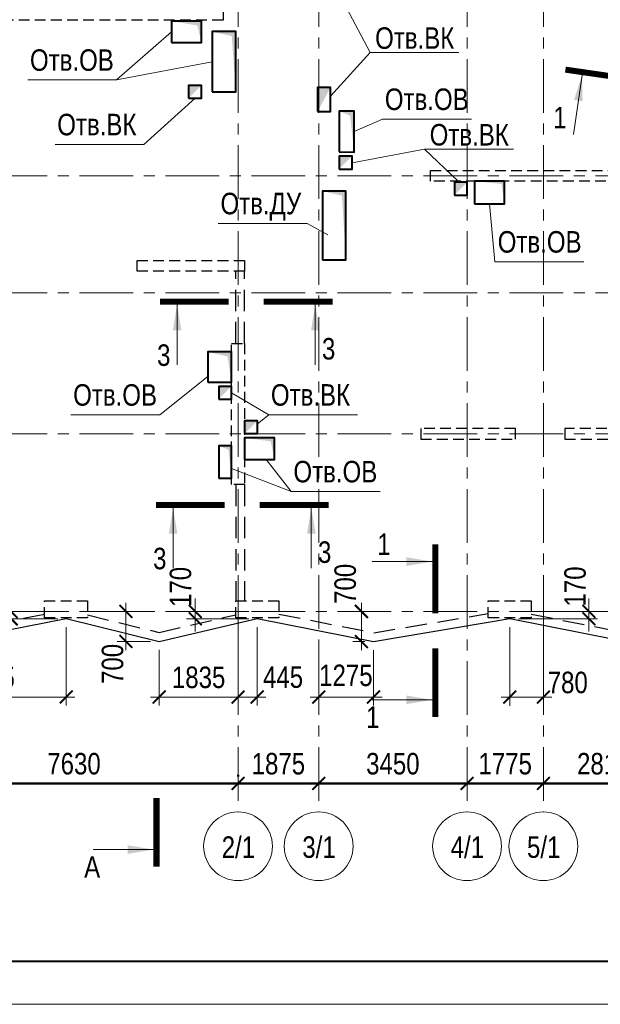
# Model space of a CAD drawing. Header units: inches. Extents: x -7207481 to -7082011, y 6155852 to 6369793.
# Tile 3 of 24: x -7148465 to -7134963, y 6221814 to 6244714. Entities that reach past the tile are written whole.
import ezdxf
from ezdxf.enums import TextEntityAlignment as Align

# ---------------------------------------------------------------- set-up
doc = ezdxf.new("R2010")
doc.units = ezdxf.units.IN
doc.header["$LTSCALE"] = 1000
doc.header["$MEASUREMENT"] = 0
doc.linetypes.add('CENTER', pattern=[2, 1.25, -0.25, 0.25, -0.25])
doc.linetypes.add('HIDDEN', pattern=[0.375, 0.25, -0.125])
for name, color, linetype, lineweight in [('изм-10-06', 6, 'Continuous', 50), ('СК-040-С(тены)', 12, 'HIDDEN', 25), ('СК-043-С-ПИЛОНЫ', 5, 'HIDDEN', 25), ('СК-050-П(литы перекрытия)', 3, 'Continuous', 30), ('СК-051-1-П-ОТВЕРСТИЯ ОВ ДУ', 5, 'Continuous', 40), ('СК-051-2-П-ОТВЕРСТИЯ ВК', 1, 'Continuous', 40), ('СК-052-П-БАЛКИ', 1, 'HIDDEN', 30), ('СК-100-О(си)', 7, 'CENTER', 15), ('СК-110-О-РАЗМЕРЫ', 7, 'Continuous', 15), ('СК-200-Р(амка)', 7, 'Continuous', 40), ('СК-210-Р-РАМКА ЛИНИИ ТОНКИЕ', 7, 'Continuous', 15), ('СК-300-Р(азмеры)_ПЛИТЫ', 7, 'Continuous', 20), ('СК-400-Т(екст)', 7, 'Continuous', 20), ('СК-500-С(ечения)', 5, 'Continuous', 40)]:
    doc.layers.add(name, color=color, linetype=linetype, lineweight=lineweight)
doc.styles.add('ARIAL_annotative', font='arial.ttf', dxfattribs={"width": 0.8, "height": 2.5})
doc.styles.add('RUSS', font='arial.ttf', dxfattribs={"width": 0.8})
doc.dimstyles.new('100-200', dxfattribs={"dimscale": 0, "dimtxt": 500, "dimasz": 300, "dimexe": 200, "dimexo": 200, "dimgap": 200, "dimtad": 1, "dimdec": 0, "dimzin": 0, "dimdsep": 46, "dimtxsty": 'RUSS', "dimblk": 'ARCHTICK', "dimcen": 0.096, "dimdle": 200, "dimclrd": 7, "dimclre": 7, "dimclrt": 256, "dimadec": 0, "dimazin": 0, "dimtfac": 1, "dimtdec": 0, "dimtmove": 2, "dimatfit": 3, "dimldrblk": 'OBLIQUE', "dimfxl": 1, "dimtolj": 1, "dimtzin": 0, "dimarcsym": 0})

# ---------------------------------------------------------------- blocks, each defined once
blk = doc.blocks.new('Сечение')
at = {"layer": 'СК-500-С(ечения)', "linetype": 'Continuous', "lineweight": 15, "ltscale": 100}
blk.add_line((-200, -35), (-200, -735), dxfattribs=at)
at = {"layer": 'СК-500-С(ечения)', "linetype": 'Continuous', "ltscale": 100, "const_width": 70}
blk.add_lwpolyline([(-400, 0), (400, 0)], dxfattribs=at)
at = {"layer": 'СК-500-С(ечения)', "linetype": 'Continuous', "ltscale": 100}
blk.add_solid([(-200, -35), (-250, -335), (-150, -335)], dxfattribs=at)
blk = doc.blocks.new('*U12')
at = {"layer": 'СК-400-Т(екст)', "ltscale": 100, "yscale": 0.01, "zscale": 0.01}
for p, xscale, rotation in [((0, -4), 0.01, 270.0000000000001), ((0, -20.33), -0.01, 270)]:
    blk.add_blockref('Сечение', p, dxfattribs=dict(at, xscale=xscale, rotation=rotation))
at = {"layer": 'СК-500-С(ечения)', "color": 0, "ltscale": 100, "style": 'ARIAL_annotative', "text_generation_flag": 2, "width": 0.8}
blk.add_attdef('НОМЕР_СЕЧЕНИЯ_1_1(НОМЕР_ЛИСТА)', text='', height=2.5, rotation=360, dxfattribs=at).set_placement((-6.74, -1.23), align=Align.RIGHT)
at = {"layer": 'СК-500-С(ечения)', "color": 0, "ltscale": 100, "style": 'ARIAL_annotative', "width": 0.8}
blk.add_attdef('НОМЕР_СЕЧЕНИЯ_2_1(НОМЕР_ЛИСТА)', text='', height=2.5, rotation=270, dxfattribs=at).set_placement((-7.48, -23.11), align=Align.BOTTOM_LEFT)
blk = doc.blocks.new('*U13')
at = {"layer": 'СК-400-Т(екст)', "ltscale": 100, "yscale": 0.01, "zscale": 0.01}
for p, xscale, rotation in [((0, -4), 0.01, 270.0000000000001), ((0, -16.07), -0.01, 270)]:
    blk.add_blockref('Сечение', p, dxfattribs=dict(at, xscale=xscale, rotation=rotation))
at = {"layer": 'СК-500-С(ечения)', "color": 0, "ltscale": 100, "style": 'ARIAL_annotative', "width": 0.8}
blk.add_attdef('НОМЕР_СЕЧЕНИЯ_1_1(НОМЕР_ЛИСТА)', text='', height=2.5, rotation=270, dxfattribs=at).set_placement((-6.74, -1.23), align=Align.RIGHT)
blk.add_attdef('НОМЕР_СЕЧЕНИЯ_2_1(НОМЕР_ЛИСТА)', text='', height=2.5, rotation=270, dxfattribs=at).set_placement((-7.48, -18.85), align=Align.BOTTOM_LEFT)
blk = doc.blocks.new('*U157')
at = {"layer": 'СК-400-Т(екст)', "ltscale": 100, "xscale": -0.01, "yscale": 0.01, "zscale": 0.01, "rotation": 270}
blk.add_blockref('Сечение', (0, -261.73), dxfattribs=at)
at = {"layer": 'СК-500-С(ечения)', "color": 0, "ltscale": 100, "style": 'ARIAL_annotative', "width": 0.8}
blk.add_attdef('НОМЕР_СЕЧЕНИЯ_1_1(НОМЕР_ЛИСТА)', text='', height=2.5, rotation=270, dxfattribs=at).set_placement((-6.74, -1.23), align=Align.RIGHT)
blk.add_attdef('НОМЕР_СЕЧЕНИЯ_2_1(НОМЕР_ЛИСТА)', text='', height=2.5, rotation=270, dxfattribs=at).set_placement((-7.48, -264.51), align=Align.BOTTOM_LEFT)
blk = doc.blocks.new('*U14')
at = {"layer": 'СК-400-Т(екст)', "ltscale": 100, "yscale": 0.01, "zscale": 0.01, "rotation": 270.0000614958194}
for p, xscale in [((0, -4), 0.01), ((0, -16.07), -0.01)]:
    blk.add_blockref('Сечение', p, dxfattribs=dict(at, xscale=xscale))
at = {"layer": 'СК-500-С(ечения)', "color": 0, "ltscale": 100, "style": 'ARIAL_annotative', "width": 0.8}
blk.add_attdef('НОМЕР_СЕЧЕНИЯ_1_1(НОМЕР_ЛИСТА)', text='', height=2.5, rotation=270.0001, dxfattribs=at).set_placement((-6.74, -1.23), align=Align.RIGHT)
blk.add_attdef('НОМЕР_СЕЧЕНИЯ_2_1(НОМЕР_ЛИСТА)', text='', height=2.5, rotation=270.0001, dxfattribs=at).set_placement((-7.48, -18.85), align=Align.BOTTOM_LEFT)
blk = doc.blocks.new('_ArchTick')
at = {"color": 0, "linetype": 'ByBlock', "const_width": 0.15}
blk.add_lwpolyline([(-0.5, -0.5), (0.5, 0.5)], dxfattribs=at)
blk = doc.blocks.new('*D55')
at = {"layer": 'Defpoints', "color": 0, "transparency": 16777216}
for p in [(14730, -4000), (14730, -4000), (17540, -4000)]:
    blk.add_point(p, dxfattribs=at)
at = {"layer": 'СК-110-О-РАЗМЕРЫ', "color": 7, "lineweight": -2, "transparency": 16777216}
blk.add_line((17740, -4000), (14530, -4000), dxfattribs=at)
at = {"layer": 'СК-110-О-РАЗМЕРЫ', "color": 7, "lineweight": -2, "transparency": 16777216, "xscale": 300, "yscale": 300, "zscale": 300, "rotation": 180}
blk.add_blockref('_ArchTick', (14730, -4000), dxfattribs=at)
at = {"layer": 'СК-110-О-РАЗМЕРЫ', "color": 7, "lineweight": -2, "transparency": 16777216, "xscale": 300, "yscale": 300, "zscale": 300}
blk.add_blockref('_ArchTick', (17540, -4000), dxfattribs=at)
at = {"layer": 'СК-110-О-РАЗМЕРЫ', "transparency": 16777216, "insert": (16135, -3545), "char_height": 500, "attachment_point": 5, "style": 'RUSS'}
blk.add_mtext('\\A1;2810', dxfattribs=at)
blk = doc.blocks.new('_Oblique')
at = {"color": 0, "linetype": 'ByBlock', "lineweight": -2}
blk.add_line((-0.5, -0.5), (0.5, 0.5), dxfattribs=at)
blk = doc.blocks.new('*D56')
at = {"layer": 'Defpoints', "color": 0, "transparency": 16777216}
for p in [(12955, -4000), (12955, -4000), (14730, -4000)]:
    blk.add_point(p, dxfattribs=at)
at = {"layer": 'СК-110-О-РАЗМЕРЫ', "color": 7, "lineweight": -2, "transparency": 16777216}
blk.add_line((14930, -4000), (12755, -4000), dxfattribs=at)
at = {"layer": 'СК-110-О-РАЗМЕРЫ', "color": 7, "lineweight": -2, "transparency": 16777216, "xscale": 300, "yscale": 300, "zscale": 300, "rotation": 180}
blk.add_blockref('_ArchTick', (12955, -4000), dxfattribs=at)
at = {"layer": 'СК-110-О-РАЗМЕРЫ', "color": 7, "lineweight": -2, "transparency": 16777216, "xscale": 300, "yscale": 300, "zscale": 300}
blk.add_blockref('_ArchTick', (14730, -4000), dxfattribs=at)
at = {"layer": 'СК-110-О-РАЗМЕРЫ', "transparency": 16777216, "insert": (13843, -3545), "char_height": 500, "attachment_point": 5, "style": 'RUSS'}
blk.add_mtext('\\A1;1775', dxfattribs=at)
blk = doc.blocks.new('*D57')
at = {"layer": 'Defpoints', "color": 0, "transparency": 16777216}
for p in [(9505, -4000), (9505, -4000), (12955, -4000)]:
    blk.add_point(p, dxfattribs=at)
at = {"layer": 'СК-110-О-РАЗМЕРЫ', "color": 7, "lineweight": -2, "transparency": 16777216}
blk.add_line((13155, -4000), (9305, -4000), dxfattribs=at)
at = {"layer": 'СК-110-О-РАЗМЕРЫ', "color": 7, "lineweight": -2, "transparency": 16777216, "xscale": 300, "yscale": 300, "zscale": 300, "rotation": 180}
blk.add_blockref('_ArchTick', (9505, -4000), dxfattribs=at)
at = {"layer": 'СК-110-О-РАЗМЕРЫ', "color": 7, "lineweight": -2, "transparency": 16777216, "xscale": 300, "yscale": 300, "zscale": 300}
blk.add_blockref('_ArchTick', (12955, -4000), dxfattribs=at)
at = {"layer": 'СК-110-О-РАЗМЕРЫ', "transparency": 16777216, "insert": (11230, -3545), "char_height": 500, "attachment_point": 5, "style": 'RUSS'}
blk.add_mtext('\\A1;3450', dxfattribs=at)
blk = doc.blocks.new('*D58')
at = {"layer": 'Defpoints', "color": 0, "transparency": 16777216}
for p in [(0, -4000), (0, -4000), (7630, -4039)]:
    blk.add_point(p, dxfattribs=at)
at = {"layer": 'СК-110-О-РАЗМЕРЫ', "color": 7, "lineweight": -2, "transparency": 16777216}
for p, q in [((7630, -3839), (7630, -3800)), ((7830, -4000), (-200, -4000)), ((0, -4200), (0, -4200))]:
    blk.add_line(p, q, dxfattribs=at)
at = {"layer": 'СК-110-О-РАЗМЕРЫ', "color": 7, "lineweight": -2, "transparency": 16777216, "xscale": 300, "yscale": 300, "zscale": 300, "rotation": 180}
blk.add_blockref('_ArchTick', (0, -4000), dxfattribs=at)
at = {"layer": 'СК-110-О-РАЗМЕРЫ', "color": 7, "lineweight": -2, "transparency": 16777216, "xscale": 300, "yscale": 300, "zscale": 300}
blk.add_blockref('_ArchTick', (7630, -4000), dxfattribs=at)
at = {"layer": 'СК-110-О-РАЗМЕРЫ', "transparency": 16777216, "insert": (3815, -3545), "char_height": 500, "attachment_point": 5, "style": 'RUSS'}
blk.add_mtext('\\A1;7630', dxfattribs=at)
blk = doc.blocks.new('*D59')
at = {"layer": 'Defpoints', "color": 0, "transparency": 16777216}
for p in [(7630, -4000), (7630, -4000), (9505, -4000)]:
    blk.add_point(p, dxfattribs=at)
at = {"layer": 'СК-110-О-РАЗМЕРЫ', "color": 7, "lineweight": -2, "transparency": 16777216}
for p, q in [((9505, -3800), (9505, -3800)), ((9705, -4000), (7430, -4000)), ((7630, -4200), (7630, -4200))]:
    blk.add_line(p, q, dxfattribs=at)
at = {"layer": 'СК-110-О-РАЗМЕРЫ', "color": 7, "lineweight": -2, "transparency": 16777216, "xscale": 300, "yscale": 300, "zscale": 300, "rotation": 180}
blk.add_blockref('_ArchTick', (7630, -4000), dxfattribs=at)
at = {"layer": 'СК-110-О-РАЗМЕРЫ', "color": 7, "lineweight": -2, "transparency": 16777216, "xscale": 300, "yscale": 300, "zscale": 300}
blk.add_blockref('_ArchTick', (9505, -4000), dxfattribs=at)
at = {"layer": 'СК-110-О-РАЗМЕРЫ', "transparency": 16777216, "insert": (8568, -3545), "char_height": 500, "attachment_point": 5, "style": 'RUSS'}
blk.add_mtext('\\A1;1875', dxfattribs=at)
blk = doc.blocks.new('*D196')
at = {"layer": 'Defpoints', "color": 0, "transparency": 16777216}
for p in [(13950, -168), (14730, -168), (14730, -1992)]:
    blk.add_point(p, dxfattribs=at)
at = {"layer": 'СК-300-Р(азмеры)_ПЛИТЫ', "color": 7, "lineweight": -2, "transparency": 16777216}
for p, q in [((13950, -368), (13950, -2192)), ((14730, -368), (14730, -2192)), ((13750, -1992), (14930, -1992))]:
    blk.add_line(p, q, dxfattribs=at)
at = {"layer": 'СК-300-Р(азмеры)_ПЛИТЫ', "color": 7, "lineweight": -2, "transparency": 16777216, "xscale": 300, "yscale": 300, "zscale": 300, "rotation": 180}
blk.add_blockref('_ArchTick', (13950, -1992), dxfattribs=at)
at = {"layer": 'СК-300-Р(азмеры)_ПЛИТЫ', "color": 7, "lineweight": -2, "transparency": 16777216, "xscale": 300, "yscale": 300, "zscale": 300}
blk.add_blockref('_ArchTick', (14730, -1992), dxfattribs=at)
at = {"layer": 'СК-300-Р(азмеры)_ПЛИТЫ', "transparency": 16777216, "insert": (15297, -1656), "char_height": 500, "attachment_point": 5, "style": 'RUSS'}
blk.add_mtext('\\A1;780', dxfattribs=at)
blk = doc.blocks.new('*D197')
at = {"layer": 'Defpoints', "color": 0, "transparency": 16777216}
for p in [(13952, 0), (13954, -170), (15791, 0)]:
    blk.add_point(p, dxfattribs=at)
at = {"layer": 'СК-300-Р(азмеры)_ПЛИТЫ', "color": 7, "lineweight": -2, "transparency": 16777216}
for p, q in [((15791, 0), (15791, 300)), ((14152, 0), (15991, 0)), ((14154, -170), (15991, -170)), ((15791, -170), (15791, 0)), ((15791, -170), (15791, -470))]:
    blk.add_line(p, q, dxfattribs=at)
at = {"layer": 'СК-300-Р(азмеры)_ПЛИТЫ', "color": 7, "lineweight": -2, "transparency": 16777216, "xscale": 300, "yscale": 300, "zscale": 300}
for p, rotation in [((15791, 0), 270), ((15791, -170), 90)]:
    blk.add_blockref('_ArchTick', p, dxfattribs=dict(at, rotation=rotation))
at = {"layer": 'СК-300-Р(азмеры)_ПЛИТЫ', "transparency": 16777216, "insert": (15470, 580), "char_height": 500, "attachment_point": 5, "rotation": 90, "style": 'RUSS'}
blk.add_mtext('\\A1;170', dxfattribs=at)
blk = doc.blocks.new('*D198')
at = {"layer": 'Defpoints', "color": 0, "transparency": 16777216}
for p in [(9505, -698), (10780, -698), (9505, -1991)]:
    blk.add_point(p, dxfattribs=at)
at = {"layer": 'СК-300-Р(азмеры)_ПЛИТЫ', "color": 7, "lineweight": -2, "transparency": 16777216}
for p, q in [((9505, -898), (9505, -2191)), ((10780, -898), (10780, -2191)), ((10980, -1991), (9305, -1991))]:
    blk.add_line(p, q, dxfattribs=at)
at = {"layer": 'СК-300-Р(азмеры)_ПЛИТЫ', "color": 7, "lineweight": -2, "transparency": 16777216, "xscale": 300, "yscale": 300, "zscale": 300, "rotation": 180}
blk.add_blockref('_ArchTick', (9505, -1991), dxfattribs=at)
at = {"layer": 'СК-300-Р(азмеры)_ПЛИТЫ', "color": 7, "lineweight": -2, "transparency": 16777216, "xscale": 300, "yscale": 300, "zscale": 300}
blk.add_blockref('_ArchTick', (10780, -1991), dxfattribs=at)
at = {"layer": 'СК-300-Р(азмеры)_ПЛИТЫ', "transparency": 16777216, "insert": (10138, -1490), "char_height": 500, "attachment_point": 5, "style": 'RUSS'}
blk.add_mtext('\\A1;1275', dxfattribs=at)
blk = doc.blocks.new('*D199')
at = {"layer": 'Defpoints', "color": 0, "transparency": 16777216}
for p in [(10499, 0), (10782, 0), (10782, -700)]:
    blk.add_point(p, dxfattribs=at)
at = {"layer": 'СК-300-Р(азмеры)_ПЛИТЫ', "color": 7, "lineweight": -2, "transparency": 16777216}
for p, q in [((10499, -900), (10499, 200)), ((10582, 0), (10299, 0)), ((10582, -700), (10299, -700))]:
    blk.add_line(p, q, dxfattribs=at)
at = {"layer": 'СК-300-Р(азмеры)_ПЛИТЫ', "color": 7, "lineweight": -2, "transparency": 16777216, "xscale": 300, "yscale": 300, "zscale": 300}
for p, rotation in [((10499, 0), 90), ((10499, -700), 270)]:
    blk.add_blockref('_ArchTick', p, dxfattribs=dict(at, rotation=rotation))
at = {"layer": 'СК-300-Р(азмеры)_ПЛИТЫ', "transparency": 16777216, "insert": (10124, 641), "char_height": 500, "attachment_point": 5, "rotation": 90, "style": 'RUSS'}
blk.add_mtext('\\A1;700', dxfattribs=at)
blk = doc.blocks.new('*D200')
at = {"layer": 'Defpoints', "color": 0, "transparency": 16777216}
for p in [(6634, 0), (8077, 0), (8077, -170)]:
    blk.add_point(p, dxfattribs=at)
at = {"layer": 'СК-300-Р(азмеры)_ПЛИТЫ', "color": 7, "lineweight": -2, "transparency": 16777216}
for p, q in [((6634, 0), (6634, 300)), ((7877, 0), (6434, 0)), ((7877, -170), (6434, -170)), ((6634, -170), (6634, 0)), ((6634, -170), (6634, -470))]:
    blk.add_line(p, q, dxfattribs=at)
at = {"layer": 'СК-300-Р(азмеры)_ПЛИТЫ', "color": 7, "lineweight": -2, "transparency": 16777216, "xscale": 300, "yscale": 300, "zscale": 300}
for p, rotation in [((6634, 0), 270), ((6634, -170), 90)]:
    blk.add_blockref('_ArchTick', p, dxfattribs=dict(at, rotation=rotation))
at = {"layer": 'СК-300-Р(азмеры)_ПЛИТЫ', "transparency": 16777216, "insert": (6294, 569), "char_height": 500, "attachment_point": 5, "rotation": 90, "style": 'RUSS'}
blk.add_mtext('\\A1;170', dxfattribs=at)
blk = doc.blocks.new('*D201')
at = {"layer": 'Defpoints', "color": 0, "transparency": 16777216}
for p in [(7630, -167), (8075, -167), (7630, -1991)]:
    blk.add_point(p, dxfattribs=at)
at = {"layer": 'СК-300-Р(азмеры)_ПЛИТЫ', "color": 7, "lineweight": -2, "transparency": 16777216}
for p, q in [((7630, -367), (7630, -2191)), ((8075, -367), (8075, -2191)), ((8275, -1991), (7430, -1991))]:
    blk.add_line(p, q, dxfattribs=at)
at = {"layer": 'СК-300-Р(азмеры)_ПЛИТЫ', "color": 7, "lineweight": -2, "transparency": 16777216, "xscale": 300, "yscale": 300, "zscale": 300, "rotation": 180}
blk.add_blockref('_ArchTick', (7630, -1991), dxfattribs=at)
at = {"layer": 'СК-300-Р(азмеры)_ПЛИТЫ', "color": 7, "lineweight": -2, "transparency": 16777216, "xscale": 300, "yscale": 300, "zscale": 300}
blk.add_blockref('_ArchTick', (8075, -1991), dxfattribs=at)
at = {"layer": 'СК-300-Р(азмеры)_ПЛИТЫ', "transparency": 16777216, "insert": (8676, -1531), "char_height": 500, "attachment_point": 5, "style": 'RUSS'}
blk.add_mtext('\\A1;445', dxfattribs=at)
blk = doc.blocks.new('*D202')
at = {"layer": 'Defpoints', "color": 0, "transparency": 16777216}
for p in [(7630, 0), (5795, -696), (5795, -1991)]:
    blk.add_point(p, dxfattribs=at)
at = {"layer": 'СК-300-Р(азмеры)_ПЛИТЫ', "color": 7, "lineweight": -2, "transparency": 16777216}
for p, q in [((7630, -200), (7630, -2191)), ((5795, -896), (5795, -2191)), ((7830, -1991), (5595, -1991))]:
    blk.add_line(p, q, dxfattribs=at)
at = {"layer": 'СК-300-Р(азмеры)_ПЛИТЫ', "color": 7, "lineweight": -2, "transparency": 16777216, "xscale": 300, "yscale": 300, "zscale": 300, "rotation": 180}
blk.add_blockref('_ArchTick', (5795, -1991), dxfattribs=at)
at = {"layer": 'СК-300-Р(азмеры)_ПЛИТЫ', "color": 7, "lineweight": -2, "transparency": 16777216, "xscale": 300, "yscale": 300, "zscale": 300}
blk.add_blockref('_ArchTick', (7630, -1991), dxfattribs=at)
at = {"layer": 'СК-300-Р(азмеры)_ПЛИТЫ', "transparency": 16777216, "insert": (6713, -1536), "char_height": 500, "attachment_point": 5, "style": 'RUSS'}
blk.add_mtext('\\A1;1835', dxfattribs=at)
blk = doc.blocks.new('*D203')
at = {"layer": 'Defpoints', "color": 0, "transparency": 16777216}
for p in [(5022, 0), (5793, 0), (5793, -700)]:
    blk.add_point(p, dxfattribs=at)
at = {"layer": 'СК-300-Р(азмеры)_ПЛИТЫ', "color": 7, "lineweight": -2, "transparency": 16777216}
for p, q in [((5022, -900), (5022, 200)), ((5593, 0), (4822, 0)), ((5593, -700), (4822, -700))]:
    blk.add_line(p, q, dxfattribs=at)
at = {"layer": 'СК-300-Р(азмеры)_ПЛИТЫ', "color": 7, "lineweight": -2, "transparency": 16777216, "xscale": 300, "yscale": 300, "zscale": 300}
for p, rotation in [((5022, 0), 90), ((5022, -700), 270)]:
    blk.add_blockref('_ArchTick', p, dxfattribs=dict(at, rotation=rotation))
at = {"layer": 'СК-300-Р(азмеры)_ПЛИТЫ', "transparency": 16777216, "insert": (4713, -1221), "char_height": 500, "attachment_point": 5, "rotation": 90, "style": 'RUSS'}
blk.add_mtext('\\A1;700', dxfattribs=at)
blk = doc.blocks.new('*D204')
at = {"layer": 'Defpoints', "color": 0, "transparency": 16777216}
for p in [(2351, 0), (3634, 0), (3638, -170)]:
    blk.add_point(p, dxfattribs=at)
at = {"layer": 'СК-300-Р(азмеры)_ПЛИТЫ', "color": 7, "lineweight": -2, "transparency": 16777216}
for p, q in [((2351, 0), (2351, 300)), ((3434, 0), (2151, 0)), ((3438, -170), (2151, -170)), ((2351, -170), (2351, 0)), ((2351, -170), (2351, -470))]:
    blk.add_line(p, q, dxfattribs=at)
at = {"layer": 'СК-300-Р(азмеры)_ПЛИТЫ', "color": 7, "lineweight": -2, "transparency": 16777216, "xscale": 300, "yscale": 300, "zscale": 300}
for p, rotation in [((2351, 0), 270), ((2351, -170), 90)]:
    blk.add_blockref('_ArchTick', p, dxfattribs=dict(at, rotation=rotation))
at = {"layer": 'СК-300-Р(азмеры)_ПЛИТЫ', "transparency": 16777216, "insert": (1973, 562), "char_height": 500, "attachment_point": 5, "rotation": 90, "style": 'RUSS'}
blk.add_mtext('\\A1;170', dxfattribs=at)
blk = doc.blocks.new('*D205')
at = {"layer": 'Defpoints', "color": 0, "transparency": 16777216}
for p in [(0, -166), (3635, -166), (0, -1991)]:
    blk.add_point(p, dxfattribs=at)
at = {"layer": 'СК-300-Р(азмеры)_ПЛИТЫ', "color": 7, "lineweight": -2, "transparency": 16777216}
for p, q in [((0, -366), (0, -2191)), ((3635, -366), (3635, -2191)), ((3835, -1991), (-200, -1991))]:
    blk.add_line(p, q, dxfattribs=at)
at = {"layer": 'СК-300-Р(азмеры)_ПЛИТЫ', "color": 7, "lineweight": -2, "transparency": 16777216, "xscale": 300, "yscale": 300, "zscale": 300, "rotation": 180}
blk.add_blockref('_ArchTick', (0, -1991), dxfattribs=at)
at = {"layer": 'СК-300-Р(азмеры)_ПЛИТЫ', "color": 7, "lineweight": -2, "transparency": 16777216, "xscale": 300, "yscale": 300, "zscale": 300}
blk.add_blockref('_ArchTick', (3635, -1991), dxfattribs=at)
at = {"layer": 'СК-300-Р(азмеры)_ПЛИТЫ', "transparency": 16777216, "insert": (1817, -1536), "char_height": 500, "attachment_point": 5, "style": 'RUSS'}
blk.add_mtext('\\A1;3635', dxfattribs=at)
blk = doc.blocks.new('A$Cb745dcb1')
at = {"layer": 'СК-040-С(тены)'}
for points in [[(7280, 14005), (7280, 13755), (-189.7, 13755), (-189.7, 14005)], [(17310.4, 10255), (17310.4, 10005), (12105.4, 10005), (12105.4, 10255)]]:
    blk.add_lwpolyline(points, close=True, dxfattribs=at)
at = {"layer": 'СК-040-С(тены)', "color": 4}
blk.add_lwpolyline([(7480, 6229.8), (7780, 6229.8), (7780, 2950), (7480, 2950)], close=True, dxfattribs=at)
at = {"layer": 'СК-043-С-ПИЛОНЫ'}
for points in [[(7780.6, 8160), (7780.6, 7910), (5280.6, 7910), (5280.6, 8160)], [(11880, 4005), (14080, 4005), (14080, 4255), (11880, 4255)], [(15230.3, 4005), (17330.3, 4005), (17330.3, 4255), (15230.3, 4255)], [(3130, -150), (3130, 250), (4130, 250), (4130, -150)], [(7580.3, -150), (7580.3, 250), (8580.3, 250), (8580.3, -150)], [(13450.3, -150), (13450.3, 250), (14450.3, 250), (14450.3, -150)]]:
    blk.add_lwpolyline(points, close=True, dxfattribs=at)
at = {"layer": 'СК-100-О(си)', "linetype": 'CENTER'}
for p, q in [((7630.3, 46844.3), (7630.3, -4661.8)), ((9505.3, 46844.3), (9505.3, -4661.8)), ((12955.3, 46844.3), (12955.3, -4661.8)), ((14730.3, 46844.3), (14730.3, -4661.8)), ((-8058.2, 10130.3), (23184.8, 10130.3)), ((-8058.2, 7410), (23184.8, 7410)), ((-8058.2, 4130), (23184.8, 4130)), ((-8058.2, 0), (23184.8, 0))]:
    blk.add_line(p, q, dxfattribs=at)
at = {"layer": 'СК-100-О(си)', "linetype": 'Continuous'}
for centre in [(7630.3, -5461.8), (9505.3, -5461.8), (12955.3, -5461.8), (14730.3, -5461.8)]:
    blk.add_circle(centre, 800, dxfattribs=at)
at = {"layer": 'СК-400-Т(екст)', "style": 'RUSS', "width": 0.8}
for s, p in [('2/1', (7250, -5732)), ('3/1', (9125, -5732)), ('4/1', (12575, -5732)), ('5/1', (14350, -5732))]:
    blk.add_text(s, height=500, dxfattribs=at).set_placement(p)
at = {"layer": 'СК-110-О-РАЗМЕРЫ'}
for base, p1, p2, picture, middle in [((0, -4000.4), (7630.3, -4038.6), (0, -4000.4), '*D58', (3815.2, -3544.9)), ((7630.3, -4000.4), (9505.3, -4000.4), (7630.3, -4000.4), '*D59', (8567.8, -3545.1)), ((9505.3, -4000.4), (12955.3, -4000.4), (9505.3, -4000.4), '*D57', (11230.3, -3544.9)), ((12955.3, -4000.4), (14730.3, -4000.4), (12955.3, -4000.4), '*D56', (13842.8, -3545.1)), ((14730.3, -4000.4), (17540.3, -4000.4), (14730.3, -4000.4), '*D55', (16135.3, -3545.1))]:
    dim = blk.add_linear_dim(base=base, p1=p1, p2=p2, angle=180, dimstyle='100-200', override={"dimscale": 1, "dimtxsty": 'RUSS'}, dxfattribs=at)
    dim.commit()
    dim.dimension.update_dxf_attribs({"geometry": picture, "text_midpoint": middle})
blk = doc.blocks.new('A$C92320c88')
at = {"layer": 'СК-300-Р(азмеры)_ПЛИТЫ'}
for base, p1, p2, picture, middle in [((2351.3, 0), (3637.6, -170.4), (3633.6, 0), '*D204', (1973.1, 561.8)), ((6634.1, 0), (8077.4, -169.6), (8077.4, 0), '*D200', (6294.4, 569)), ((10499.1, 0), (10782.1, -699.6), (10782.1, 0), '*D199', (10124.1, 641.1)), ((15790.7, 0), (13954.4, -169.6), (13952.4, 0), '*D197', (15470.3, 579.6)), ((5022.4, 0), (5793, -699.8), (5793, 0), '*D203', (4712.5, -1221.2))]:
    dim = blk.add_linear_dim(base=base, p1=p1, p2=p2, angle=90, dimstyle='100-200', override={"dimscale": 1}, dxfattribs=at)
    dim.commit()
    dim.dimension.update_dxf_attribs({"geometry": picture, "text_midpoint": middle, "dimtype": 128})
for base, p1, p2, picture, middle in [((5795, -1991.1), (7630.3, 0), (5795, -695.8), '*D202', (6712.6, -1535.6)), ((0, -1991.1), (3634.6, -166.4), (0, -166.4), '*D205', (1817.3, -1535.6))]:
    dim = blk.add_linear_dim(base=base, p1=p1, p2=p2, dimstyle='100-200', override={"dimscale": 1}, dxfattribs=at)
    dim.commit()
    dim.dimension.update_dxf_attribs({"geometry": picture, "text_midpoint": middle})
for base, p1, p2, picture, middle in [((7630.3, -1991.1), (8075.4, -166.6), (7630.3, -166.6), '*D201', (8675.9, -1530.8)), ((14730.3, -1991.7), (13950.2, -167.6), (14730.3, -167.6), '*D196', (15296.6, -1656.4)), ((9505.3, -1991.1), (10780.1, -697.6), (9505.3, -697.6), '*D198', (10138.4, -1490.3))]:
    dim = blk.add_linear_dim(base=base, p1=p1, p2=p2, dimstyle='100-200', override={"dimscale": 1}, dxfattribs=at)
    dim.commit()
    dim.dimension.update_dxf_attribs({"geometry": picture, "text_midpoint": middle, "dimtype": 128})

msp = doc.modelspace()

# ---------------------------------------------------------------- linework, layer by layer
at = {"layer": 'СК-050-П(литы перекрытия)'}
msp.add_lwpolyline([(-7151275.6, 6245151), (-7150745.5, 6241501.1), (-7151275.5, 6238002.2), (-7150745.1, 6234500), (-7151568, 6229965.6), (-7147383.6, 6230785.3), (-7145224.2, 6230255.9), (-7142939.8, 6230785.1), (-7140235.1, 6230254.2), (-7137065, 6230784.2, -0.0904475), (-7137064.8, 6230784.2), (-7132922, 6229965.3), (-7133709.2, 6234736.7), (-7133179.2, 6237973), (-7133709.1, 6241186.2), (-7133179, 6244562.2), (-7133625.2, 6247507)], format="xyb", dxfattribs=at)
at = {"layer": 'СК-051-1-П-ОТВЕРСТИЯ ОВ ДУ', "lineweight": 13}
for p, q in [((-7146212.6, 6243312.2), (-7144937.2, 6244431.8)), ((-7146212.6, 6243312.2), (-7143988.4, 6243736.7)), ((-7148278.1, 6243312.2), (-7146212.6, 6243312.2)), ((-7140025.3, 6242400.8), (-7140687.2, 6242111.8)), ((-7140025.3, 6242400.8), (-7137959.7, 6242400.8)), ((-7137414.7, 6239084.1), (-7137542.2, 6240431.8)), ((-7143847.3, 6239975.6), (-7141781.8, 6239975.6)), ((-7141781.8, 6239975.6), (-7141302.4, 6239713.7)), ((-7135349.2, 6239084.1), (-7137414.7, 6239084.1)), ((-7145208.2, 6235523.5), (-7144087.2, 6236419.2)), ((-7147273.7, 6235523.5), (-7145208.2, 6235523.5)), ((-7142151.2, 6233739.9), (-7142733.7, 6234486.8)), ((-7142151.2, 6233739.9), (-7143537.2, 6234277.6)), ((-7142151.2, 6233739.9), (-7140085.6, 6233739.9))]:
    msp.add_line(p, q, dxfattribs=at)
at = {"layer": 'СК-051-1-П-ОТВЕРСТИЯ ОВ ДУ'}
for points in [[(-7144937.2, 6244181.8), (-7144237.2, 6244181.8), (-7144237.2, 6244681.8), (-7144937.2, 6244681.8)], [(-7143988.4, 6243036.7), (-7143438.4, 6243036.7), (-7143438.4, 6244436.7), (-7143988.4, 6244436.7)], [(-7141036, 6241636.9), (-7140687.2, 6241636.7), (-7140687.2, 6242586.8), (-7141036, 6242587)], [(-7137892.2, 6240431.8), (-7137192.2, 6240431.8), (-7137192.2, 6240956.8), (-7137892.2, 6240956.8)], [(-7141427.2, 6239126.7), (-7140877.2, 6239126.7), (-7140877.2, 6240726.7), (-7141427.2, 6240726.7)], [(-7144087.2, 6236286.7), (-7143537.2, 6236286.7), (-7143537.2, 6236986.7), (-7144087.2, 6236986.7)], [(-7143837.2, 6234052.7), (-7143537.2, 6234052.7), (-7143537.2, 6234802.7), (-7143837.2, 6234802.7)], [(-7143237.2, 6234486.8), (-7142537.2, 6234486.8), (-7142537.2, 6234986.7), (-7143237.2, 6234986.7)]]:
    msp.add_lwpolyline(points, close=True, dxfattribs=at)
for points in [[(-7144937.2, 6244681.8), (-7144237.2, 6244681.8), (-7144332.3, 6244578), (-7144237.2, 6244181.8)], [(-7143988.4, 6244436.7), (-7143438.4, 6244436.7), (-7143533.5, 6244333), (-7143438.4, 6243036.7)], [(-7141037.2, 6242586.8), (-7140687.2, 6242586.8), (-7140782.3, 6242483), (-7140687.2, 6241636.8)], [(-7137892.2, 6240956.8), (-7137192.2, 6240956.8), (-7137259.6, 6240893.3), (-7137192.2, 6240431.8)], [(-7141427.2, 6240726.7), (-7140877.2, 6240726.7), (-7140972.3, 6240623), (-7140877.2, 6239126.7)], [(-7144087.2, 6236986.7), (-7143537.2, 6236986.7), (-7143632.3, 6236883), (-7143537.2, 6236286.7)], [(-7143837.2, 6234802.7), (-7143537.2, 6234802.7), (-7143609.9, 6234713.8), (-7143537.2, 6234052.7)], [(-7143237.2, 6234986.7), (-7142537.2, 6234986.7), (-7142628.1, 6234909.4), (-7142537.2, 6234486.8)]]:
    msp.add_solid(points, dxfattribs=at)
at = {"layer": 'СК-051-2-П-ОТВЕРСТИЯ ВК', "lineweight": 15}
for p, q in [((-7140318.7, 6243952.2), (-7140862.2, 6244986.8)), ((-7140318.7, 6243952.2), (-7141237, 6242932.5)), ((-7140318.7, 6243952.2), (-7138253.2, 6243952.2)), ((-7145578.2, 6241812.4), (-7144387.2, 6242886.7)), ((-7147643.8, 6241812.4), (-7145578.2, 6241812.4)), ((-7140735.3, 6241381.8), (-7139049.9, 6241703.5)), ((-7139049.9, 6241703.5), (-7136984.3, 6241703.5)), ((-7139049.9, 6241703.5), (-7138269, 6240956.8)), ((-7142674.8, 6235524.7), (-7143537.2, 6236036.7)), ((-7142674.8, 6235524.7), (-7142937.2, 6235314)), ((-7142674.8, 6235524.7), (-7140609.3, 6235524.7))]:
    msp.add_line(p, q, dxfattribs=at)
at = {"layer": 'СК-051-2-П-ОТВЕРСТИЯ ВК'}
for points in [[(-7144537.2, 6242886.7), (-7144237.2, 6242886.7), (-7144237.2, 6243186.7), (-7144537.2, 6243186.7)], [(-7141537, 6242576.8), (-7141237, 6242576.8), (-7141237, 6243136.8), (-7141537, 6243136.8)], [(-7141037.2, 6241236.8), (-7140737.2, 6241236.8), (-7140737.2, 6241536.8), (-7141037.2, 6241536.8)], [(-7138357.3, 6240636.7), (-7138057.3, 6240636.7), (-7138057.3, 6240936.7), (-7138357.3, 6240936.7)], [(-7143837.2, 6235886.7), (-7143537.2, 6235886.7), (-7143537.2, 6236186.7), (-7143837.2, 6236186.7)], [(-7143237.2, 6235086.5), (-7142937.2, 6235086.5), (-7142937.2, 6235386.5), (-7143237.2, 6235386.5)]]:
    msp.add_lwpolyline(points, close=True, dxfattribs=at)
for points in [[(-7144537.2, 6242886.7), (-7144237.2, 6243186.7), (-7144537.2, 6243186.7)], [(-7141536.9, 6242576.8), (-7141237, 6243136.8), (-7141537, 6243136.8)], [(-7141037.2, 6241236.8), (-7140737.2, 6241536.8), (-7141037.2, 6241536.8)], [(-7138357.3, 6240636.7), (-7138057.3, 6240936.7), (-7138357.3, 6240936.7)], [(-7143837.2, 6235886.7), (-7143537.2, 6236186.7), (-7143837.2, 6236186.7)], [(-7143237.2, 6235086.5), (-7142937.2, 6235386.5), (-7143237.2, 6235386.5)]]:
    msp.add_solid(points, dxfattribs=at)
at = {"layer": 'СК-052-П-БАЛКИ', "ltscale": 2}
for p, q in [((-7143437.2, 6237184.5), (-7143437.2, 6238861.7)), ((-7143237.2, 6237184.5), (-7143237.2, 6238861.7)), ((-7143437.2, 6233902.7), (-7143437.2, 6231208)), ((-7143237.2, 6233902.7), (-7143237.2, 6231208))]:
    msp.add_line(p, q, dxfattribs=at)
for points in [[(-7151211.8, 6230808.5), (-7151318.9, 6230218.2), (-7147886.9, 6230890.5)], [(-7142436.9, 6230890.2), (-7140232.2, 6230457.4), (-7137566.9, 6230903.1)], [(-7136566.9, 6230889.6), (-7133166.4, 6230217.4), (-7133263.7, 6230807.5)], [(-7146886.9, 6230869.4), (-7145222.9, 6230461.5), (-7143436.9, 6230875.3)]]:
    msp.add_lwpolyline(points, dxfattribs=at)
at = {"layer": 'СК-200-Р(амка)'}
msp.add_line((-7164381.5, 6222813.9), (-7085381.5, 6222813.9), dxfattribs=at)
at = {"layer": 'СК-210-Р-РАМКА ЛИНИИ ТОНКИЕ'}
msp.add_line((-7084381.5, 6221813.9), (-7168381.5, 6221813.9), dxfattribs=at)

# ---------------------------------------------------------------- block references
at = {"layer": 'изм-10-06'}
msp.add_blockref('A$Cb745dcb1', (-7151017.2, 6230951.7), dxfattribs=at)
at = {"layer": 'СК-300-Р(азмеры)_ПЛИТЫ'}
msp.add_blockref('A$C92320c88', (-7151017.2, 6230951.7), dxfattribs=at)
at = {"layer": 'СК-500-С(ечения)'}
ref = msp.add_blockref('*U157', (-7145283.8, 6278158.8), dxfattribs=dict(at, xscale=200, yscale=200, zscale=200, rotation=359.9999385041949))
ref.add_attrib('НОМЕР_СЕЧЕНИЯ_2_1(НОМЕР_ЛИСТА)', 'А', dxfattribs={"color": 0, "ltscale": 100, "height": 500, "style": 'ARIAL_annotative', "width": 0.8}).set_placement((-7146779.8, 6225257.1), align=Align.TOP_CENTER)
ref = msp.add_blockref('*U12', (-7130958.4, 6242853.4), dxfattribs=dict(at, xscale=-200, yscale=200, zscale=200, rotation=261.7379475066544))
ref.add_attrib('НОМЕР_СЕЧЕНИЯ_2_1(НОМЕР_ЛИСТА)', '1', dxfattribs={"color": 0, "ltscale": 100, "height": 500, "style": 'ARIAL_annotative', "width": 0.8}).set_placement((-7135746.8, 6242037.1), align=Align.BOTTOM_RIGHT)
ref.add_attrib('НОМЕР_СЕЧЕНИЯ_1_1(НОМЕР_ЛИСТА)', '1', dxfattribs={"color": 0, "ltscale": 100, "height": 500, "style": 'ARIAL_annotative', "width": 0.8}).set_placement((-7131394.8, 6241554.7), align=Align.BOTTOM_LEFT)
ref = msp.add_blockref('*U14', (-7141190.6, 6238158), dxfattribs=dict(at, xscale=-200, yscale=200, zscale=200, rotation=270.0000614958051))
ref.add_attrib('НОМЕР_СЕЧЕНИЯ_2_1(НОМЕР_ЛИСТА)', '3', dxfattribs={"color": 0, "ltscale": 100, "height": 500, "style": 'ARIAL_annotative', "width": 0.8}).set_placement((-7144959.7, 6236662), align=Align.RIGHT)
ref.add_attrib('НОМЕР_СЕЧЕНИЯ_1_1(НОМЕР_ЛИСТА)', '3', (-7141435.9, 6236810.1), dxfattribs={"color": 0, "ltscale": 100, "height": 500, "style": 'ARIAL_annotative', "width": 0.8})
ref = msp.add_blockref('*U14', (-7141283.1, 6233428.1), dxfattribs=dict(at, xscale=-200, yscale=200, zscale=200, rotation=270.0000614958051))
ref.add_attrib('НОМЕР_СЕЧЕНИЯ_2_1(НОМЕР_ЛИСТА)', '3', dxfattribs={"color": 0, "ltscale": 100, "height": 500, "style": 'ARIAL_annotative', "width": 0.8}).set_placement((-7145052.3, 6231932.2), align=Align.RIGHT)
ref.add_attrib('НОМЕР_СЕЧЕНИЯ_1_1(НОМЕР_ЛИСТА)', '3', (-7141528.4, 6232080.2), dxfattribs={"color": 0, "ltscale": 100, "height": 500, "style": 'ARIAL_annotative', "width": 0.8})
ref = msp.add_blockref('*U13', (-7138801.6, 6232510.1), dxfattribs=dict(at, xscale=200, yscale=200, zscale=200, rotation=359.9999385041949))
ref.add_attrib('НОМЕР_СЕЧЕНИЯ_2_1(НОМЕР_ЛИСТА)', '1', dxfattribs={"color": 0, "ltscale": 100, "height": 500, "style": 'ARIAL_annotative', "width": 0.8}).set_placement((-7140255.8, 6228740.9), align=Align.TOP_CENTER)
ref.add_attrib('НОМЕР_СЕЧЕНИЯ_1_1(НОМЕР_ЛИСТА)', '1', dxfattribs={"color": 0, "ltscale": 100, "height": 500, "style": 'ARIAL_annotative', "width": 0.8}).set_placement((-7139838.7, 6232264.8), align=Align.RIGHT)

# ---------------------------------------------------------------- texts
at = {"layer": 'СК-051-1-П-ОТВЕРСТИЯ ОВ ДУ', "lineweight": 13, "style": 'RUSS', "width": 0.8}
for s, p in [('Отв.ОВ', (-7148226.4, 6243524.9)), ('Отв.ОВ', (-7139973.5, 6242613.5)), ('Отв.ДУ', (-7143795.6, 6240188.4)), ('Отв.ОВ', (-7137348.3, 6239296.8)), ('Отв.ОВ', (-7147222, 6235736.2)), ('Отв.ОВ', (-7142099.5, 6233952.6))]:
    msp.add_text(s, height=500, dxfattribs=at).set_placement(p)
at = {"layer": 'СК-051-2-П-ОТВЕРСТИЯ ВК', "lineweight": 15, "style": 'RUSS', "width": 0.8}
for p in [(-7140199.9, 6244036.4), (-7147592, 6242025.2), (-7138931.1, 6241787.7), (-7142623.1, 6235737.4)]:
    msp.add_text('Отв.ВК', height=500, dxfattribs=at).set_placement(p)

doc.saveas('drawing.dxf')
